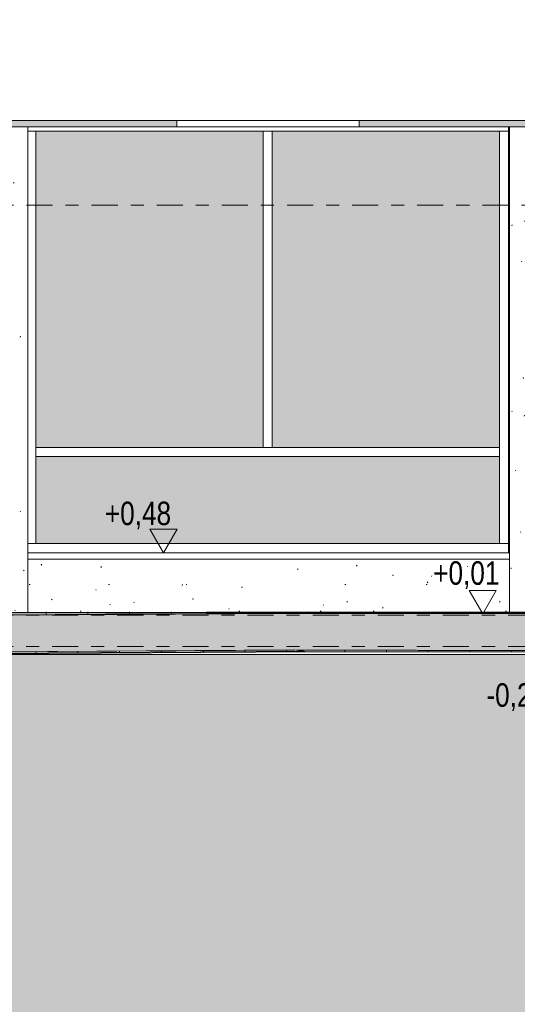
# Model space of a CAD drawing. Header units: metres. Extents: x -28 to 176, y -14 to 869.
# Tile 10 of 60: x -8 to -4, y -6 to 2. Entities that reach past the tile are written whole.
import ezdxf

# ---------------------------------------------------------------- set-up
doc = ezdxf.new("R2010")
doc.units = ezdxf.units.M
doc.linetypes.add('_Ebene_', pattern=[0.4, 0.2, -0.1, 0, -0.1])
for name, color, linetype, lineweight in [('A_Ebenen', 130, 'Continuous', 5), ('A_Fassade', 113, 'Continuous', 5), ('A_Geschossdecken', 7, 'Continuous', 5), ('A_Geschossdecken_Oberflächenschraffur', 7, 'Continuous', 5), ('A_Geschossdecken_Schraffur', 7, 'Continuous', 5), ('A_Hoehenkoten', 124, 'Continuous', 5), ('A_Linien_Feine Linien', 7, 'Continuous', 5), ('A_Stuetze-Gr', 151, 'Continuous', 5), ('A_Wände_Oberflächenschraffur', 244, 'Continuous', 5)]:
    doc.layers.add(name, color=color, linetype=linetype, lineweight=lineweight)
doc.styles.add('Arial', font='arial.ttf', dxfattribs={"width": 0.8, "height": 0.18})
pattern_1 = [(0, (11.292, 18.958), (0.813, 0.203), [0.007, -0.603, 0.007, -0.603, -3.251]), (0, (11.292, 18.958), (0.813, 0.203), [-1.219, 0.007, -1.212, 0.007, -0.603, -1.422]), (0, (11.292, 18.958), (0.813, 0.203), [-3.048, 0.007, -0.4, 0.007, -1.009]), (120, (11.597, 19.06), (-0.5823032, 0.6025787), [0.007, -0.603, 0.007, -0.603, -3.251]), (120, (11.597, 19.06), (-0.5823032, 0.6025787), [-1.219, 0.007, -1.212, 0.007, -0.603, -1.422]), (120, (11.597, 19.06), (-0.5823032, 0.6025787), [-3.048, 0.007, -0.4, 0.007, -1.009]), (240, (11.699, 19.466), (-0.2306968, -0.8055787), [0.007, -0.603, 0.007, -0.603, -3.251]), (240, (11.699, 19.466), (-0.2306968, -0.8055787), [-1.219, 0.007, -1.212, 0.007, -0.603, -1.422]), (240, (11.699, 19.466), (-0.2306968, -0.8055787), [-3.048, 0.007, -0.4, 0.007, -1.009])]
pattern_2 = [(359.872, (11.243, -3.086), (1.7872e-05, 0.00799998), []), (90, (11.243, -3.086), (-0.32, -0.001), [])]
pattern_3 = [(0.37, (11.434, -2.935), (-5.16614e-05, 0.0079998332), []), (90, (11.434, -2.935), (-0.32, 0.002), [])]

# ---------------------------------------------------------------- blocks, each defined once
blk = doc.blocks.new('FP_2-C')
at = {"layer": 'A_Geschossdecken_Oberflächenschraffur', "color": 9}
for p, q in [((-9.557, -2.7762), (-8.7826, -2.7752)), ((-9.557, -2.7762), (-8.7826, -2.7752)), ((-9.557, -2.7972), (-8.7826, -2.7939)), ((-9.557, -2.7972), (-8.7826, -2.7939)), ((-9.2892, -2.7676), (-9.289, -2.8109)), ((-9.2892, -2.7676), (-9.289, -2.8109)), ((-8.9692, -2.7676), (-8.969, -2.8088)), ((-8.9692, -2.7676), (-8.969, -2.8088)), ((-8.7826, -2.7752), (-8.0082, -2.7743)), ((-8.7826, -2.7752), (-8.0082, -2.7743)), ((-8.7826, -2.7939), (-8.0082, -2.7906)), ((-8.7826, -2.7939), (-8.0082, -2.7906)), ((-8.6492, -2.7676), (-8.649, -2.8036)), ((-8.6492, -2.7676), (-8.649, -2.8036)), ((-8.3292, -2.7676), (-8.329, -2.7979)), ((-8.3292, -2.7676), (-8.329, -2.7979)), ((-8.0092, -2.7676), (-8.0091, -2.7951)), ((-8.0092, -2.7676), (-8.0091, -2.7951)), ((-8.0082, -2.7743), (-7.2338, -2.7733)), ((-8.0082, -2.7743), (-7.2338, -2.7733)), ((-8.0082, -2.7906), (-7.2339, -2.7873)), ((-8.0082, -2.7906), (-7.2339, -2.7873)), ((-7.6892, -2.7676), (-7.6891, -2.7931)), ((-7.6892, -2.7676), (-7.6891, -2.7931)), ((-7.3692, -2.7676), (-7.3691, -2.791)), ((-7.3692, -2.7676), (-7.3691, -2.791)), ((-7.2339, -2.7873), (-6.4595, -2.784)), ((-7.2339, -2.7873), (-6.4595, -2.784)), ((-7.2338, -2.7733), (-6.4595, -2.7724)), ((-7.2338, -2.7733), (-6.4595, -2.7724)), ((-7.0492, -2.7676), (-7.0491, -2.7889)), ((-7.0492, -2.7676), (-7.0491, -2.7889)), ((-6.7292, -2.7676), (-6.7291, -2.7869)), ((-6.7292, -2.7676), (-6.7291, -2.7869)), ((-6.4595, -2.7724), (-5.6851, -2.7714)), ((-6.4595, -2.7724), (-5.6851, -2.7714)), ((-6.4595, -2.784), (-5.9579, -2.7819)), ((-6.4595, -2.784), (-5.9579, -2.7819)), ((-6.4092, -2.7676), (-6.4091, -2.7848)), ((-6.4092, -2.7676), (-6.4091, -2.7848)), ((-6.0892, -2.7676), (-6.0891, -2.7827)), ((-6.0892, -2.7676), (-6.0891, -2.7827)), ((-5.7692, -2.7676), (-5.7691, -2.7808)), ((-5.7692, -2.7676), (-5.7691, -2.7808)), ((-5.731, -2.7809), (-5.6851, -2.7807)), ((-5.731, -2.7809), (-5.6851, -2.7807))]:
    blk.add_line(p, q, dxfattribs=at)
blk = doc.blocks.new('FP_3-C')
at = {"layer": 'A_Geschossdecken_Oberflächenschraffur', "color": 9}
for p, q in [((-5.6851, -2.7697), (-3.4519, -2.7702)), ((-5.6851, -2.7697), (-3.4519, -2.7702)), ((-5.6851, -2.779), (-3.4519, -2.7819)), ((-5.6851, -2.779), (-3.4519, -2.7819)), ((-5.6276, -2.7811), (-5.6276, -2.7676)), ((-5.6276, -2.7811), (-5.6276, -2.7676)), ((-5.3076, -2.7819), (-5.3076, -2.7676)), ((-5.3076, -2.7819), (-5.3076, -2.7676)), ((-4.9876, -2.7826), (-4.9876, -2.7676)), ((-4.9876, -2.7826), (-4.9876, -2.7676)), ((-4.6676, -2.7833), (-4.6676, -2.7676)), ((-4.6676, -2.7833), (-4.6676, -2.7676)), ((-4.3476, -2.784), (-4.3476, -2.7676)), ((-4.3476, -2.784), (-4.3476, -2.7676)), ((-4.0276, -2.7847), (-4.0276, -2.7676)), ((-4.0276, -2.7847), (-4.0276, -2.7676)), ((-3.7076, -2.7854), (-3.7076, -2.7676)), ((-3.7076, -2.7854), (-3.7076, -2.7676)), ((-3.4519, -2.7702), (-1.2187, -2.7707)), ((-3.4519, -2.7702), (-1.2187, -2.7707)), ((-3.4519, -2.7819), (-1.2186, -2.7847)), ((-3.4519, -2.7819), (-1.2186, -2.7847)), ((-3.3876, -2.7862), (-3.3876, -2.7676)), ((-3.3876, -2.7862), (-3.3876, -2.7676)), ((-3.0676, -2.7869), (-3.0676, -2.7676)), ((-3.0676, -2.7869), (-3.0676, -2.7676)), ((-2.7476, -2.7876), (-2.7476, -2.7676)), ((-2.7476, -2.7876), (-2.7476, -2.7676)), ((-2.4276, -2.7883), (-2.4276, -2.7676)), ((-2.4276, -2.7883), (-2.4276, -2.7676)), ((-2.1076, -2.789), (-2.1076, -2.7676)), ((-2.1076, -2.789), (-2.1076, -2.7676)), ((-1.7876, -2.7897), (-1.7876, -2.7676)), ((-1.7876, -2.7897), (-1.7876, -2.7676)), ((-1.4676, -2.7905), (-1.4676, -2.7676)), ((-1.4676, -2.7905), (-1.4676, -2.7676)), ((-1.2187, -2.7707), (0.4346, -2.7711)), ((-1.2187, -2.7707), (0.4346, -2.7711)), ((-1.2186, -2.7847), (1.0146, -2.7876)), ((-1.2186, -2.7847), (1.0146, -2.7876)), ((-1.1476, -2.7912), (-1.1476, -2.7676)), ((-1.1476, -2.7912), (-1.1476, -2.7676)), ((-0.8276, -2.7919), (-0.8276, -2.7676)), ((-0.8276, -2.7919), (-0.8276, -2.7676)), ((-0.5076, -2.7926), (-0.5076, -2.7676)), ((-0.5076, -2.7926), (-0.5076, -2.7676)), ((-0.1876, -2.7933), (-0.1876, -2.7676)), ((-0.1876, -2.7933), (-0.1876, -2.7676)), ((0.1324, -2.7938), (0.1324, -2.7676)), ((0.1324, -2.7938), (0.1324, -2.7676)), ((0.4524, -2.7941), (0.4524, -2.7714)), ((0.4524, -2.7941), (0.4524, -2.7714)), ((0.7724, -2.7944), (0.7724, -2.7769)), ((0.7724, -2.7944), (0.7724, -2.7769)), ((1.0146, -2.7876), (3.2478, -2.7905)), ((1.0146, -2.7876), (3.2478, -2.7905)), ((1.0924, -2.7947), (1.0924, -2.7801)), ((1.0924, -2.7947), (1.0924, -2.7801)), ((1.4124, -2.795), (1.4124, -2.7802)), ((1.4124, -2.795), (1.4124, -2.7802)), ((1.7324, -2.7953), (1.7324, -2.7803)), ((1.7324, -2.7953), (1.7324, -2.7803)), ((2.0524, -2.7956), (2.0524, -2.7805)), ((2.0524, -2.7956), (2.0524, -2.7805)), ((2.3724, -2.7959), (2.3724, -2.7806)), ((2.3724, -2.7959), (2.3724, -2.7806)), ((2.6924, -2.7962), (2.6924, -2.7807)), ((2.6924, -2.7962), (2.6924, -2.7807)), ((3.0124, -2.7965), (3.0124, -2.7808)), ((3.0124, -2.7965), (3.0124, -2.7808)), ((3.0911, -2.7718), (3.2478, -2.7718)), ((3.0911, -2.7718), (3.2478, -2.7718))]:
    blk.add_line(p, q, dxfattribs=at)
blk = doc.blocks.new('System Panel - Solid-8069820-C')
at = {"layer": 'A_Fassade', "lineweight": 9}
blk.add_hatch(color=10, dxfattribs=at).paths.add_polyline_path([(-3.7666, -2.2451), (-0.2066, -2.2451), (-0.2066, -1.5771), (-3.7666, -1.5771)], flags=0)
blk = doc.blocks.new('System Panel - Glazed-8069821-C')
at = {"layer": 'A_Fassade', "lineweight": 9}
blk.add_hatch(color=10, dxfattribs=at).paths.add_polyline_path([(-2.0216, -1.5071), (-2.0216, 0.9229), (-3.7666, 0.9229), (-3.7666, -1.5071)], flags=0)
blk = doc.blocks.new('Rectangular Mullion - 70mm x 160mm-8069822-C')
at = {"layer": 'A_Fassade', "color": 250, "lineweight": 9}
for p in [(-1.9866, 0.9229), (-0.1366, 0.9549)]:
    blk.add_line(p, (-0.1366, 0.9229), dxfattribs=at)
blk = doc.blocks.new('Rectangular Mullion - 70mm x 160mm-V6-C')
at = {"layer": 'A_Fassade', "color": 250, "lineweight": 9}
blk.add_line((-7.8316, 0.9229), (-5.9898, 0.9229), dxfattribs=at)
blk = doc.blocks.new('Rectangular Mullion - 70mm x 160mm-8069824-C')
at = {"layer": 'A_Fassade', "color": 250, "lineweight": 9}
for q in [(-1.9866, -2.2451), (-0.1366, -2.3151)]:
    blk.add_line((-0.1366, -2.2451), q, dxfattribs=at)
blk = doc.blocks.new('Rectangular Mullion - 70mm x 160mm-8069825-C')
at = {"layer": 'A_Fassade', "color": 250, "lineweight": 9}
for p, q in [((-0.2066, -1.5421), (-0.2066, -2.2451)), ((-0.1366, -2.2451), (-0.1366, -1.5421)), ((-0.1366, -2.2451), (-0.2066, -2.2451))]:
    blk.add_line(p, q, dxfattribs=at)
blk = doc.blocks.new('Rectangular Mullion - 70mm x 160mm-8069826-C')
at = {"layer": 'A_Fassade', "color": 250, "lineweight": 9}
for p, q in [((-0.2066, 0.9229), (-0.1366, 0.9229)), ((-0.2066, 0.9229), (-0.2066, -1.5421)), ((-0.1366, -1.5421), (-0.1366, 0.9229))]:
    blk.add_line(p, q, dxfattribs=at)
blk = doc.blocks.new('Rectangular Mullion - 70mm x 160mm-V7-C')
at = {"layer": 'A_Fassade', "color": 250, "lineweight": 9}
for p in [(-7.8316, 0.9229), (-7.7698, -1.5421)]:
    blk.add_line(p, (-7.7698, 0.9229), dxfattribs=at)
blk = doc.blocks.new('Rectangular Mullion - 70mm x 160mm-V8-C')
at = {"layer": 'A_Fassade', "color": 250, "lineweight": 9}
for q in [(-7.7698, -1.5421), (-7.8316, -2.2451)]:
    blk.add_line((-7.7698, -2.2451), q, dxfattribs=at)
blk = doc.blocks.new('Rectangular Mullion - 70mm x 160mm-8069829-C')
at = {"layer": 'A_Fassade', "color": 250, "lineweight": 9}
for p, q in [((-0.2066, -1.5071), (-1.9866, -1.5071)), ((-0.2066, -1.5071), (-0.2066, -1.5771)), ((-1.9866, -1.5771), (-0.2066, -1.5771))]:
    blk.add_line(p, q, dxfattribs=at)
blk = doc.blocks.new('Rectangular Mullion - 70mm x 160mm-8069830-C')
at = {"layer": 'A_Fassade', "color": 250, "lineweight": 9}
for p, q in [((-2.0216, 0.9229), (-1.9516, 0.9229)), ((-2.0216, 0.9229), (-2.0216, -1.5071)), ((-1.9516, -1.5071), (-1.9516, 0.9229)), ((-1.9516, -1.5071), (-2.0216, -1.5071))]:
    blk.add_line(p, q, dxfattribs=at)
blk = doc.blocks.new('Rectangular Mullion - 70mm x 160mm-V9-C')
at = {"layer": 'A_Fassade', "color": 250, "lineweight": 9}
blk.add_line((-5.9898, -2.2451), (-7.8316, -2.2451), dxfattribs=at)
blk = doc.blocks.new('Rectangular Mullion - 70mm x 160mm-8069832-C')
at = {"layer": 'A_Fassade', "color": 250, "lineweight": 9}
for p, q in [((-3.7666, -1.5771), (-3.7666, -1.5071)), ((-1.9866, -1.5071), (-3.7666, -1.5071)), ((-3.7666, -1.5771), (-1.9866, -1.5771))]:
    blk.add_line(p, q, dxfattribs=at)
blk = doc.blocks.new('Höhenkoten - leer-6237472-C')
at = {"layer": 'A_Hoehenkoten'}
for p, q in [((-17.3298, -9.1717), (-17.5377, -9.1717)), ((-17.4338, -9.3517), (-17.5377, -9.1717)), ((-17.4338, -9.3517), (-17.3298, -9.1717))]:
    blk.add_line(p, q, dxfattribs=at)

msp = doc.modelspace()

# ---------------------------------------------------------------- hatches: boundary and pattern name
at = {"layer": 'A_Geschossdecken_Oberflächenschraffur'}
h = msp.add_hatch(dxfattribs=at)
h.set_pattern_fill('FP_17', color=133, style=0, pattern_type=2)
h.set_pattern_definition(pattern_3)
h.paths.add_polyline_path([(-8.6825, -3.0945), (-8.6796, -3.0944), (-8.6796, -3.0845), (-8.683, -3.0846), (-8.6828, -3.089)], flags=0)
h.paths.add_polyline_path([(-8.4388, -3.0929), (-5.6851, -3.0751), (-5.789, -3.0608), (-8.3536, -3.0783), (-8.4395, -3.08), (-8.4392, -3.0845)], flags=0)
h = msp.add_hatch(dxfattribs=at)
h.set_pattern_fill('FP_17', color=133, style=0, pattern_type=2)
h.set_pattern_definition(pattern_3)
h.paths.add_polyline_path([(-8.6825, -3.0945), (-8.6796, -3.0944), (-8.6796, -3.0845), (-8.683, -3.0846), (-8.6828, -3.089)], flags=0)
h.paths.add_polyline_path([(-8.4388, -3.0929), (-5.6851, -3.0751), (-5.789, -3.0608), (-8.3536, -3.0783), (-8.4395, -3.08), (-8.4392, -3.0845)], flags=0)
h = msp.add_hatch(dxfattribs=at)
h.set_pattern_fill('FP_16', color=133, style=0, pattern_type=2)
h.set_pattern_definition(pattern_2)
h.paths.add_polyline_path([(3.2478, -3.0951), (-0.0525, -3.0736), (-5.789, -3.0608), (-5.6851, -3.0751), (1.9964, -3.0923)], flags=0)
h = msp.add_hatch(dxfattribs=at)
h.set_pattern_fill('FP_16', color=133, style=0, pattern_type=2)
h.set_pattern_definition(pattern_2)
h.paths.add_polyline_path([(3.2478, -3.0951), (-0.0525, -3.0736), (-5.789, -3.0608), (-5.6851, -3.0751), (1.9964, -3.0923)], flags=0)
at = {"layer": 'A_Geschossdecken_Schraffur', "lineweight": 9}
h = msp.add_hatch(color=253, dxfattribs=at)
h.paths.add_polyline_path([(13.7281, 0.9549), (13.7415, 1.0049), (10.7287, 1.0049), (10.7292, 0.9549), (13.3909, 0.9549)], flags=0)
h.paths.add_polyline_path([(-19.1392, 0.9549), (-18.645, 0.9549), (-18.6448, 1.0049), (-18.8516, 1.0049), (-18.8516, 1.9049), (-18.6416, 1.9049), (-18.6405, 2.2049), (-19.1392, 2.2049), (-19.1392, 1.454)], flags=0)
h.paths.add_polyline_path([(-8.6385, 0.9549), (-6.688, 0.9549), (-6.688, 1.0049), (-9.3258, 1.0049), (-9.3139, 0.9549)], flags=0)
h.paths.add_polyline_path([(-13.1963, 0.9549), (-11.6808, 0.9549), (-11.6755, 1.0049), (-17.7448, 1.0049), (-17.745, 0.9549), (-16.2348, 0.9549)], flags=0)
h.paths.add_polyline_path([(23.5062, 0.9549), (23.5062, 1.0049), (22.6694, 1.0049), (22.6699, 0.9549), (23.2661, 0.9549)], flags=0)
h.paths.add_polyline_path([(9.3291, 0.9549), (9.3286, 1.0049), (6.7361, 1.0049), (6.7366, 0.9549), (8.0735, 0.9549)], flags=0)
h.paths.add_polyline_path([(14.5959, 0.9549), (15.4363, 0.9549), (15.4419, 1.0049), (14.5825, 1.0049)], flags=0)
h.paths.add_polyline_path([(16.0616, 0.9549), (21.7699, 0.9549), (21.7693, 1.0049), (16.056, 1.0049)], flags=0)
h.paths.add_polyline_path([(-11.0288, 0.9549), (-10.2778, 0.9549), (-10.266, 1.0049), (-11.0341, 1.0049)], flags=0)
h.paths.add_polyline_path([(5.3366, 0.9549), (5.336, 1.0049), (2.7364, 1.0049), (2.737, 0.9549), (5.0349, 0.9549)], flags=0)
h.paths.add_polyline_path([(-5.288, 0.9549), (-2.6798, 0.9549), (-2.6798, 1.0049), (-5.288, 1.0049)], flags=0)
h.paths.add_polyline_path([(1.3369, 0.9549), (1.3363, 1.0049), (-1.2798, 1.0049), (-1.2798, 0.9549), (0.4771, 0.9549)], flags=0)
h.paths.add_polyline_path([(11.6401, 1.9049), (14.1145, 1.9049), (14.162, 1.9209), (14.2121, 1.9049), (15.5644, 1.9049), (15.5832, 2.0076), (15.5932, 2.1669), (10.7164, 2.1669), (10.7192, 1.9049), (11.5813, 1.9049)], flags=0)
h.paths.add_polyline_path([(8.8331, 1.9049), (9.3191, 1.9049), (9.3164, 2.167), (6.7239, 2.167), (6.7266, 1.9049), (8.7586, 1.9049)], flags=0)
h.paths.add_polyline_path([(-15.9479, 1.9049), (-11.5627, 1.9049), (-11.5464, 2.0071), (-11.538, 2.1672), (-11.7405, 2.1672), (-15.442, 2.1723), (-17.2238, 2.2049), (-17.7405, 2.2049), (-17.7416, 1.9049), (-16.2348, 1.9049)], flags=0)
h.paths.add_polyline_path([(5.0349, 1.9049), (5.3265, 1.9049), (5.3238, 2.167), (2.7242, 2.167), (2.7269, 1.9049), (4.7644, 1.9049)], flags=0)
h.paths.add_polyline_path([(1.2367, 1.9049), (1.3269, 1.9049), (1.3241, 2.167), (-1.2798, 2.1671), (-1.2798, 1.9049), (0.761, 1.9049)], flags=0)
h.paths.add_polyline_path([(15.9345, 1.9049), (21.7598, 1.9049), (21.7571, 2.1668), (15.9048, 2.1669), (15.9147, 2.0076), (15.9342, 1.9049)], flags=0)
h.paths.add_polyline_path([(-3.3211, 1.9049), (-2.6798, 1.9049), (-2.6798, 2.1671), (-5.288, 2.1671), (-5.288, 1.9049), (-4.0807, 1.9049)], flags=0)
h.paths.add_polyline_path([(-11.1469, 1.9049), (-10.0195, 1.9049), (-10.0077, 1.9385), (-9.9817, 2.0089), (-9.9752, 2.1667), (-11.1716, 2.1672), (-11.1633, 2.0071)], flags=0)
h.paths.add_polyline_path([(-7.1192, 1.9049), (-6.688, 1.9049), (-6.688, 2.1671), (-9.6165, 2.1667), (-9.6099, 2.0066), (-9.5723, 1.9049), (-7.4088, 1.9049)], flags=0)
h.paths.add_polyline_path([(22.6599, 1.9049), (23.5062, 1.9049), (23.5062, 2.1815), (22.6571, 2.1725)], flags=0)
msp.add_hatch(color=253, dxfattribs=at).paths.add_polyline_path([(14.082, -3.0951), (14.9709, -3.0451), (14.9709, -2.7651), (14.082, -2.8151), (12.1806, -2.799), (11.523, -2.7969), (5.894, -2.7969), (5.5866, -2.799), (-0.0525, -2.7936), (-5.789, -2.7808), (-8.2776, -2.7969), (-9.557, -2.8213), (-10.4269, -2.7951), (-11.9073, -2.7951), (-11.9073, -3.0751), (-11.5615, -3.0751), (-11.5615, -3.0351), (-8.6833, -3.0351), (-8.6833, -3.0846), (-8.2587, -3.0768), (-5.789, -3.0608), (0.4771, -3.0741), (5.5866, -3.079), (5.894, -3.0769), (11.8716, -3.078), (12.3918, -3.0808), (13.8707, -3.0933)], flags=0)
at = {"layer": 'A_Stuetze-Gr'}
h = msp.add_hatch(dxfattribs=at)
h.set_pattern_fill('FP_5', style=0, pattern_type=2)
h.set_pattern_definition(pattern_1)
h.paths.add_polyline_path([(-8.0288, -2.7751), (-7.8316, -2.7751), (-7.8316, 0.9549), (-8.1316, 0.9549), (-8.1316, -2.7751)], flags=0)
h = msp.add_hatch(dxfattribs=at)
h.set_pattern_fill('FP_5', style=0, pattern_type=2)
h.set_pattern_definition(pattern_1)
h.paths.add_polyline_path([(-4.1316, -2.7751), (-3.8316, -2.7751), (-3.8316, 0.9549), (-4.1316, 0.9549), (-4.1316, -1.5052)], flags=0)
at = {"layer": 'A_Wände_Oberflächenschraffur'}
h = msp.add_hatch(dxfattribs=at)
h.set_pattern_fill('FP_5', style=0, pattern_type=2)
h.set_pattern_definition(pattern_1)
h.paths.add_polyline_path([(-7.8316, -2.7743), (-4.1316, -2.7743), (-4.1316, -2.3651), (-7.8316, -2.3651)], flags=0)
h = msp.add_hatch(dxfattribs=at)
h.set_pattern_fill('FP_5', style=0, pattern_type=2)
h.set_pattern_definition(pattern_1)
h.paths.add_polyline_path([(10.5745, -9.3619), (12.2421, -9.3588), (12.2421, -9.1594), (12.4931, -9.1594), (12.4931, -8.9737), (12.7441, -8.9737), (12.7441, -8.788), (12.9951, -8.788), (12.9951, -8.6022), (13.2461, -8.6022), (13.2461, -8.4165), (13.4971, -8.4165), (13.4971, -8.2308), (13.7481, -8.2308), (13.7481, -8.0451), (14.972, -8.0451), (14.9709, -6.0351), (14.9694, -6.0351), (14.9694, -3.0868), (14.8677, -3.0868), (14.1464, -3.0915), (14.082, -3.0951), (-8.4377, -3.0951), (-8.4388, -3.4851), (-8.6796, -3.4851), (-8.6796, -3.0951), (-11.374, -3.0951), (-11.374, -3.4851), (-11.6153, -3.4851), (-11.6153, -3.0951), (-11.8964, -3.0946), (-11.8964, -3.0751), (-11.9073, -3.0751), (-11.9073, -3.0351), (-12.7725, -3.0351), (-12.7721, -9.3591), (-9.4438, -9.35), (-4.5824, -9.3451), (-0.2495, -9.3552), (10.3524, -9.3618)], flags=0)
h.paths.add_polyline_path([(12.5757, -9.3594), (13.9991, -9.3588), (14.9694, -9.3588), (14.9694, -8.3251), (13.9991, -8.3251), (13.9991, -8.3063), (12.5766, -9.3588)], flags=0)
h.paths.add_polyline_path([(10.7471, -9.3501), (9.2671, -9.3501), (9.2671, -7.3501), (10.7471, -7.3501), (10.7471, -8.9033)], flags=0)

# ---------------------------------------------------------------- linework, layer by layer
at = {"layer": 'A_Ebenen', "color": 170, "linetype": '_Ebene_', "lineweight": 9}
for p, q in [((26.5562, 0.9549), (-24.8409, 0.9549)), ((-24.8409, 0.3549), (26.5562, 0.3549)), ((26.5562, -2.7951), (-24.8409, -2.7951)), ((26.5562, -3.0351), (-24.8409, -3.0351))]:
    msp.add_line(p, q, dxfattribs=at)
at = {"layer": 'A_Geschossdecken', "color": 250, "lineweight": 9}
for p, q in [((-6.688, 0.9549), (-6.688, 1.0049)), ((-5.288, 1.0049), (-5.288, 0.9549)), ((-9.3139, 0.9549), (1.3369, 0.9549)), ((-7.8316, -2.3151), (-4.1316, -2.3151)), ((-4.1316, -2.3651), (-7.8316, -2.3651)), ((-10.4144, -2.7751), (0.2184, -2.7751)), ((-5.789, -2.7808), (-8.2776, -2.7969)), ((-0.0525, -2.7936), (-5.789, -2.7808)), ((-5.6851, -2.7751), (-5.6851, -2.781)), ((-5.6851, -3.0751), (-8.4388, -3.0929)), ((-8.4378, -3.0951), (12.1806, -3.0951)), ((-8.2776, -3.0769), (-5.789, -3.0608)), ((-5.789, -3.0608), (-0.0525, -3.0736)), ((-5.6851, -3.0751), (-5.789, -3.0608)), ((3.2478, -3.0951), (-5.6851, -3.0751))]:
    msp.add_line(p, q, dxfattribs=at)
at = {"layer": 'A_Linien_Feine Linien'}
msp.add_line((-18.8516, 1.0049), (23.5071, 1.0049), dxfattribs=at)
at = {"layer": 'A_Stuetze-Gr', "color": 250, "lineweight": 9}
for p, q in [((-7.8316, -2.7751), (-7.8316, 0.9549)), ((-4.1316, -2.7751), (-4.1316, 0.9549))]:
    msp.add_line(p, q, dxfattribs=at)

# ---------------------------------------------------------------- block references
at = {"layer": 'A_Fassade', "color": 250, "lineweight": 9}
for name, p in [('Rectangular Mullion - 70mm x 160mm-V6-C', (0, 0)), ('Rectangular Mullion - 70mm x 160mm-V7-C', (0, 0)), ('System Panel - Glazed-8069821-C', (-4.0032, 0)), ('Rectangular Mullion - 70mm x 160mm-8069830-C', (-4.0032, 0)), ('Rectangular Mullion - 70mm x 160mm-8069822-C', (-4.0032, 0)), ('System Panel - Glazed-8069821-C', (-2.1882, 0)), ('Rectangular Mullion - 70mm x 160mm-8069826-C', (-4.0032, 0)), ('Rectangular Mullion - 70mm x 160mm-8069832-C', (-4.0032, 0)), ('Rectangular Mullion - 70mm x 160mm-8069829-C', (-4.0032, 0)), ('Rectangular Mullion - 70mm x 160mm-V8-C', (0, 0)), ('System Panel - Solid-8069820-C', (-4.0032, 0)), ('Rectangular Mullion - 70mm x 160mm-8069825-C', (-4.0032, 0)), ('Rectangular Mullion - 70mm x 160mm-V9-C', (0, 0)), ('Rectangular Mullion - 70mm x 160mm-8069824-C', (-4.0032, 0))]:
    msp.add_blockref(name, p, dxfattribs=at)
at = {"layer": 'A_Geschossdecken', "color": 250, "lineweight": 9}
for name in ['FP_2-C', 'FP_3-C']:
    msp.add_blockref(name, (0, 0), dxfattribs=at)
at = {"layer": 'A_Hoehenkoten'}
for p in [(10.6447, 7.0366), (13.0957, 6.5677)]:
    msp.add_blockref('Höhenkoten - leer-6237472-C', p, dxfattribs=at)

# ---------------------------------------------------------------- texts
at = {"layer": 'A_Hoehenkoten', "char_height": 0.18, "attachment_point": 1, "line_spacing_factor": 0.941778, "style": 'Arial'}
for s, insert, width in [('+0,48', (-7.2397, -1.9229), 0.601593), ('+0,01', (-4.7186, -2.3805), 0.601593), ('-0,27', (-4.3102, -3.3174), 0.542095)]:
    msp.add_mtext(s, dxfattribs=dict(at, insert=insert, width=width))

doc.saveas('drawing.dxf')
